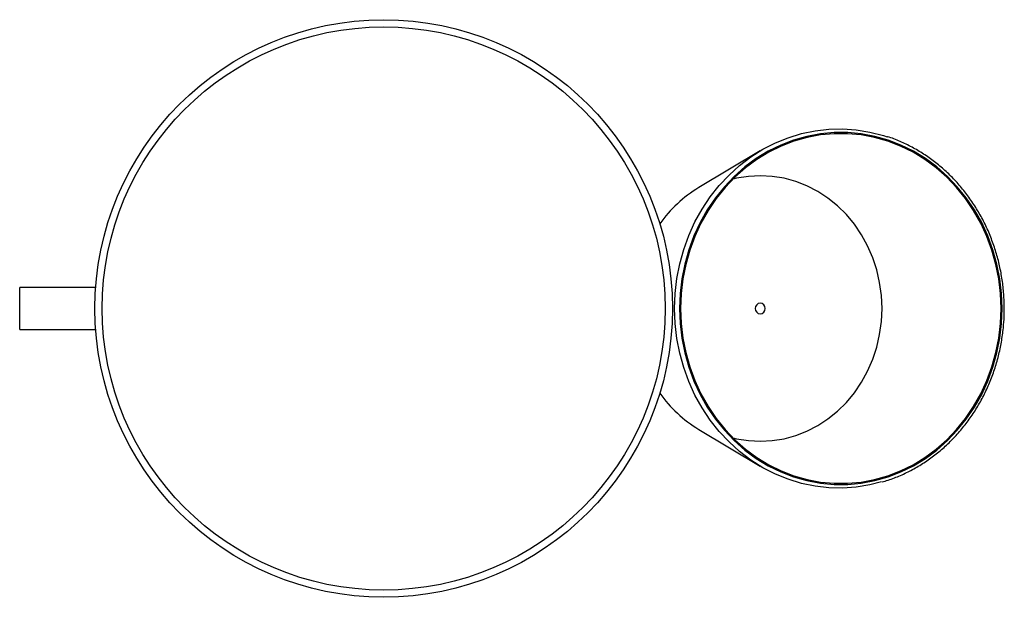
# Paper-space layout '_Inferior' of a CAD drawing. Header units: millimetres. Extents: x -101 to 172, y -80 to 80.
import ezdxf

# ---------------------------------------------------------------- set-up
doc = ezdxf.new("R2010")
doc.units = ezdxf.units.MM

psp = doc.layouts.new('_Inferior')

# ---------------------------------------------------------------- linework, layer by layer
at = {"color": 7, "linetype": 'Continuous', "lineweight": 25}
for p, q in [((104.29, 43.64), (87.29, 33.49)), ((-79.79, 5.85), (-100.85, 5.85)), ((-100.85, -5.85), (-100.85, 5.85)), ((-100.85, -5.85), (-79.79, -5.85)), ((87.29, -33.49), (104.29, -43.64))]:
    psp.add_line(p, q, dxfattribs=at)
at = {"color": 7, "linetype": 'Continuous', "lineweight": 25, "flags": 128}
for points in [[(80.59, 0), (80.75, 4.16), (81.23, 8.3), (82.02, 12.37), (83.13, 16.36), (84.53, 20.23), (86.23, 23.97), (88.21, 27.53), (90.45, 30.9), (92.95, 34.05), (95.67, 36.97), (98.62, 39.62), (101.75, 42), (105.06, 44.09), (108.51, 45.86), (112.09, 47.31), (115.77, 48.43), (119.52, 49.21), (123.31, 49.65), (127.13, 49.74), (130.94, 49.47), (134.72, 48.87), (138.43, 47.91), (139.48, 47.58)], [(81.97, 0), (82.14, -4.14), (82.62, -8.24), (83.42, -12.29), (84.53, -16.25), (85.94, -20.09), (87.65, -23.78), (89.64, -27.31), (91.89, -30.64), (94.4, -33.74), (97.14, -36.61), (100.09, -39.21), (103.23, -41.52), (106.54, -43.54), (110, -45.25), (113.57, -46.63), (117.24, -47.67), (120.98, -48.37), (124.76, -48.72), (128.55, -48.72), (132.33, -48.37), (136.07, -47.67), (139.74, -46.63), (143.32, -45.25), (146.77, -43.54), (150.08, -41.52), (153.23, -39.21), (156.18, -36.61), (158.92, -33.74), (161.42, -30.64), (163.68, -27.31), (165.67, -23.78), (167.37, -20.09), (168.79, -16.25), (169.9, -12.29), (170.7, -8.24), (171.18, -4.14), (171.34, 0), (171.18, 4.14), (170.7, 8.24), (169.9, 12.29), (168.79, 16.25), (167.37, 20.09), (165.67, 23.78), (163.68, 27.31), (161.42, 30.64), (158.92, 33.74), (156.18, 36.61), (153.23, 39.21), (150.08, 41.52), (146.77, 43.54), (143.32, 45.25), (139.74, 46.63), (136.07, 47.67), (132.33, 48.37), (128.55, 48.72), (124.76, 48.72), (120.98, 48.37), (117.24, 47.67), (113.57, 46.63), (110, 45.25), (106.54, 43.54), (103.23, 41.52), (100.09, 39.21), (97.14, 36.61), (94.4, 33.74), (91.89, 30.64), (89.64, 27.31), (87.65, 23.78), (85.94, 20.09), (84.53, 16.25), (83.42, 12.29), (82.62, 8.24), (82.14, 4.14), (81.97, 0)], [(171.07, 0), (170.91, 4.11), (170.43, 8.19), (169.63, 12.21), (168.53, 16.15), (167.12, 19.96), (165.43, 23.64), (163.45, 27.14), (161.21, 30.45), (158.72, 33.54), (156, 36.38), (153.06, 38.97), (149.94, 41.27), (146.65, 43.28), (143.21, 44.97), (139.66, 46.34), (136.01, 47.38), (132.3, 48.07), (128.54, 48.42), (124.77, 48.42), (121.02, 48.07), (117.3, 47.38), (113.65, 46.34), (110.1, 44.97), (106.66, 43.28), (103.37, 41.27), (100.25, 38.97), (97.32, 36.38), (94.6, 33.54), (92.1, 30.45), (89.86, 27.14), (87.89, 23.64), (86.19, 19.96), (84.78, 16.15), (83.68, 12.21), (82.89, 8.19), (82.41, 4.11), (82.25, 0), (82.41, -4.11), (82.89, -8.19), (83.68, -12.21), (84.78, -16.15), (86.19, -19.96), (87.89, -23.64), (89.86, -27.14), (92.1, -30.45), (94.6, -33.54), (97.32, -36.38), (100.25, -38.97), (103.37, -41.27), (106.66, -43.28), (110.1, -44.97), (113.65, -46.34), (117.3, -47.38), (121.02, -48.07), (124.77, -48.42), (128.54, -48.42), (132.3, -48.07), (136.01, -47.38), (139.66, -46.34), (143.21, -44.97), (146.65, -43.28), (149.94, -41.27), (153.06, -38.97), (156, -36.38), (158.72, -33.54), (161.21, -30.45), (163.45, -27.14), (165.43, -23.64), (167.12, -19.96), (168.53, -16.15), (169.63, -12.21), (170.43, -8.19), (170.91, -4.11), (171.07, 0)], [(138.06, 0), (137.89, 3.61), (137.41, 7.18), (136.61, 10.68), (135.49, 14.08), (134.08, 17.34), (132.38, 20.43), (130.41, 23.33), (128.19, 26.01), (125.74, 28.43), (123.08, 30.58), (120.24, 32.44), (117.25, 33.98), (114.14, 35.2), (110.93, 36.07), (107.66, 36.6), (104.35, 36.78), (101.05, 36.6), (97.78, 36.07), (96.76, 35.83)], [(137.94, -48.06), (134.72, -48.87), (130.94, -49.47), (127.13, -49.74), (123.31, -49.65), (119.52, -49.21), (115.77, -48.43), (112.09, -47.31), (108.51, -45.86), (105.06, -44.09), (101.75, -42), (98.62, -39.62), (95.67, -36.97), (92.95, -34.05), (90.45, -30.9), (88.21, -27.53), (86.23, -23.97), (84.53, -20.23), (83.13, -16.36), (82.02, -12.37), (81.23, -8.3), (80.75, -4.16), (80.59, 0)], [(96.76, -35.83), (97.78, -36.07), (101.05, -36.6), (104.35, -36.78), (107.66, -36.6), (110.93, -36.07), (114.14, -35.2), (117.25, -33.98), (120.24, -32.44), (123.08, -30.58), (125.74, -28.43), (128.19, -26.01), (130.41, -23.33), (132.38, -20.43), (134.08, -17.34), (135.49, -14.08), (136.61, -10.68), (137.41, -7.18), (137.89, -3.61), (138.06, 0)], [(105.69, 0), (105.59, 0.57), (105.29, 1.06), (104.84, 1.39), (104.32, 1.5), (103.79, 1.39), (103.35, 1.06), (103.05, 0.57), (102.94, 0), (103.05, -0.57), (103.35, -1.06), (103.79, -1.39), (104.32, -1.5), (104.84, -1.39), (105.29, -1.06), (105.59, -0.57), (105.69, 0)]]:
    psp.add_lwpolyline(points, dxfattribs=at)
at = {"color": 7, "linetype": 'Continuous', "lineweight": 25}
for radius in [80, 78]:
    psp.add_circle((0, 0), radius, dxfattribs=at)
for centre, start, end in [((105.85, 2.66), 121.0549, 144.7063), ((105.85, -2.66), 215.2937, 238.9451)]:
    psp.add_arc(centre, 35.98, start, end, dxfattribs=at)
psp.add_open_spline([(138.06, -48.04), (138.63, -47.88), (140.37, -47.4), (143.2, -46.26), (146.52, -44.67), (149.71, -42.77), (152.76, -40.61), (155.63, -38.19), (158.32, -35.52), (160.81, -32.64), (163.08, -29.55), (165.12, -26.27), (166.91, -22.82), (168.44, -19.23), (169.71, -15.52), (170.71, -11.71), (171.42, -7.83), (171.85, -3.9), (171.99, 0.06), (171.84, 4.02), (171.4, 7.95), (170.68, 11.83), (169.68, 15.64), (168.4, 19.35), (166.86, 22.93), (165.06, 26.37), (163.01, 29.65), (160.73, 32.74), (158.23, 35.62), (155.54, 38.27), (152.65, 40.69), (149.6, 42.84), (146.41, 44.73), (143.07, 46.3), (140.8, 47.25), (139.62, 47.59), (139.62, 47.59)], degree=3, knots=[0, 0, 0, 0, 0.014919, 0.045651, 0.076387, 0.10713, 0.137879, 0.168634, 0.199396, 0.230165, 0.260939, 0.29172, 0.322505, 0.353295, 0.384088, 0.414885, 0.445684, 0.476485, 0.507287, 0.538091, 0.568896, 0.5997, 0.630504, 0.661307, 0.692108, 0.722907, 0.753704, 0.784496, 0.815284, 0.846067, 0.876844, 0.907614, 0.938377, 0.969133, 0.999882, 1, 1, 1, 1], dxfattribs=at)

doc.saveas('drawing.dxf')
